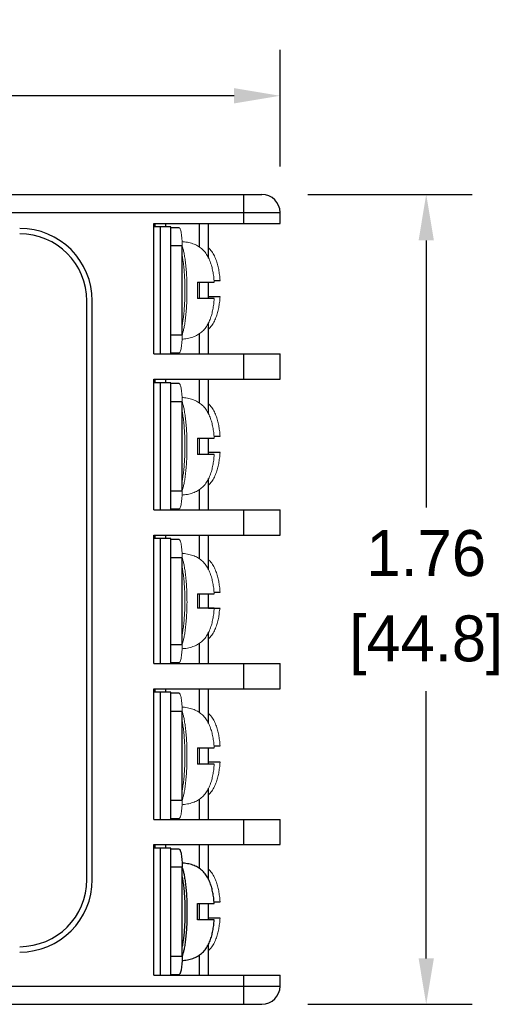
# Model space of a CAD drawing. Header units: inches. Extents: x 539.02 to 548.64, y 512.89 to 521.63.
# Tile 7 of 12: x 545 to 546.06, y 515.23 to 517.37. Entities that reach past the tile are written whole.
import ezdxf

# ---------------------------------------------------------------- set-up
doc = ezdxf.new("R2010")
doc.units = ezdxf.units.IN
doc.header["$LTSCALE"] = 8
doc.header["$MEASUREMENT"] = 0
doc.layers.add('02___PRT_ALL_AXES', color=7, linetype='Continuous')
doc.layers.add('Dimensions', color=140, linetype='Continuous')
doc.dimstyles.get("Standard").update_dxf_attribs({"dimtxt": 0.1, "dimasz": 0.1, "dimexe": 0.1, "dimexo": 0.1, "dimgap": 0.05, "dimtad": 0, "dimtih": 1, "dimtoh": 1, "dimzin": 0, "dimdsep": 46, "dimtxsty": 'Standard', "dimcen": 0, "dimclrd": 256, "dimclre": 256, "dimclrt": 256, "dimadec": 0, "dimazin": 0, "dimtfac": 1, "dimtofl": 0, "dimtmove": 0, "dimatfit": 3, "dimfxl": 0, "dimtolj": 1, "dimtzin": 0, "dimarcsym": 0})

# ---------------------------------------------------------------- blocks, each defined once
blk = doc.blocks.new('*D4')
at = {"layer": 'DEFPOINTS', "color": 0}
for p in [(545.5674, 517.2094), (542.4193, 517.0562), (545.5674, 516.9553)]:
    blk.add_point(p, dxfattribs=at)
at = {"layer": 'Dimensions', "lineweight": -2}
for p, q in [((542.4193, 517.1562), (542.4193, 517.3094)), ((545.5674, 517.0553), (545.5674, 517.3094)), ((542.5193, 517.2094), (543.7434, 517.2094)), ((545.4674, 517.2094), (544.2434, 517.2094))]:
    blk.add_line(p, q, dxfattribs=at)
at = {"layer": 'Dimensions'}
for points in [[(542.5193, 517.226), (542.5193, 517.1927), (542.4193, 517.2094)], [(545.4674, 517.226), (545.4674, 517.1927), (545.5674, 517.2094)]]:
    blk.add_solid(points, dxfattribs=at)
at = {"layer": 'Dimensions', "char_height": 0.1, "attachment_point": 5}
for s, insert in [('\\A1;3.15', (543.9934, 517.3094)), ('\\A1;[80.0]', (543.9934, 517.1094))]:
    blk.add_mtext(s, dxfattribs=dict(at, insert=insert))
blk = doc.blocks.new('*D7')
at = {"layer": 'DEFPOINTS', "color": 0}
for p in [(545.5279, 516.9948), (545.5279, 515.2323), (545.8856, 515.2323)]:
    blk.add_point(p, dxfattribs=at)
at = {"layer": 'Dimensions', "lineweight": -2}
for p, q in [((545.6279, 516.9948), (545.9856, 516.9948)), ((545.8856, 516.8948), (545.8856, 516.3135)), ((545.8856, 515.3323), (545.8856, 515.9135)), ((545.6279, 515.2323), (545.9856, 515.2323))]:
    blk.add_line(p, q, dxfattribs=at)
at = {"layer": 'Dimensions'}
for points in [[(545.869, 516.8948), (545.9023, 516.8948), (545.8856, 516.9948)], [(545.869, 515.3323), (545.9023, 515.3323), (545.8856, 515.2323)]]:
    blk.add_solid(points, dxfattribs=at)
at = {"layer": 'Dimensions', "char_height": 0.1, "attachment_point": 5}
for s, insert in [('\\A1;1.76', (545.8856, 516.2135)), ('\\A1;[44.8]', (545.8856, 516.0135))]:
    blk.add_mtext(s, dxfattribs=dict(at, insert=insert))

msp = doc.modelspace()

# ---------------------------------------------------------------- linework, layer by layer
at = {"color": 7, "linetype": 'Continuous'}
for p, q in [((542.4193, 516.9948), (545.5279, 516.9948)), ((545.4884, 516.9316), (545.4884, 516.9948)), ((542.4193, 516.9553), (545.5674, 516.9553)), ((545.5674, 516.9316), (545.5674, 516.9553)), ((545.2929, 516.9316), (545.5674, 516.9316)), ((545.2929, 516.6477), (545.2929, 516.9316)), ((545.2953, 516.9241), (545.2953, 516.932)), ((545.319, 516.9241), (545.319, 516.932)), ((545.392, 516.8801), (545.392, 516.932)), ((545.4118, 516.8563), (545.4118, 516.932)), ((545.3299, 516.9241), (545.2929, 516.9241)), ((545.3066, 516.9241), (545.3066, 516.6477)), ((545.3299, 516.6477), (545.3299, 516.9241)), ((545.3475, 516.9222), (545.3299, 516.9222)), ((545.3544, 516.8827), (545.3299, 516.8827)), ((545.3544, 516.6891), (545.3544, 516.8827)), ((545.3874, 516.8037), (545.4241, 516.8037)), ((545.392, 516.7681), (545.392, 516.8037)), ((545.4118, 516.7681), (545.4118, 516.8037)), ((545.4238, 516.8076), (545.4369, 516.8076)), ((545.1468, 515.5038), (545.1468, 516.7628)), ((545.1586, 515.5038), (545.1586, 516.7628)), ((545.4241, 516.7681), (545.3874, 516.7681)), ((545.4369, 516.7721), (545.4118, 516.7721)), ((545.4118, 516.6477), (545.4118, 516.7155)), ((545.392, 516.6477), (545.392, 516.6917)), ((545.3299, 516.6891), (545.3544, 516.6891)), ((545.3299, 516.6497), (545.3475, 516.6497)), ((545.2929, 516.6477), (545.5674, 516.6477)), ((545.4884, 516.5928), (545.4884, 516.6477)), ((545.5674, 516.5928), (545.5674, 516.6477)), ((545.2929, 516.5928), (545.5674, 516.5928)), ((545.2929, 516.3084), (545.2929, 516.5928)), ((545.3299, 516.5849), (545.2929, 516.5849)), ((545.2953, 516.5849), (545.2953, 516.5928)), ((545.3066, 516.5849), (545.3066, 516.3084)), ((545.319, 516.5849), (545.319, 516.5928)), ((545.3299, 516.3084), (545.3299, 516.5849)), ((545.392, 516.5409), (545.392, 516.5928)), ((545.4118, 516.517), (545.4118, 516.5928)), ((545.3475, 516.5829), (545.3299, 516.5829)), ((545.3544, 516.5434), (545.3299, 516.5434)), ((545.3544, 516.3499), (545.3544, 516.5434)), ((545.3874, 516.4644), (545.4241, 516.4644)), ((545.392, 516.4289), (545.392, 516.4644)), ((545.4118, 516.4289), (545.4118, 516.4644)), ((545.4238, 516.4684), (545.4369, 516.4684)), ((545.4241, 516.4289), (545.3874, 516.4289)), ((545.4369, 516.4328), (545.4118, 516.4328)), ((545.4118, 516.3084), (545.4118, 516.3763)), ((545.3299, 516.3499), (545.3544, 516.3499)), ((545.392, 516.3084), (545.392, 516.3524)), ((545.2929, 516.3084), (545.5674, 516.3084)), ((545.3299, 516.3104), (545.3475, 516.3104)), ((545.4884, 516.2535), (545.4884, 516.3084)), ((545.5674, 516.2535), (545.5674, 516.3084)), ((545.2929, 516.2535), (545.5674, 516.2535)), ((545.2929, 515.974), (545.2929, 516.2535)), ((545.3299, 516.2456), (545.2929, 516.2456)), ((545.2953, 516.2456), (545.2953, 516.2535)), ((545.3066, 516.2456), (545.3066, 515.974)), ((545.319, 516.2456), (545.319, 516.2535)), ((545.3299, 515.974), (545.3299, 516.2456)), ((545.3475, 516.2437), (545.3299, 516.2437)), ((545.392, 516.2017), (545.392, 516.2535)), ((545.4118, 516.1778), (545.4118, 516.2535)), ((545.3544, 516.2042), (545.3299, 516.2042)), ((545.3544, 516.0154), (545.3544, 516.2042)), ((545.3874, 516.1252), (545.4241, 516.1252)), ((545.392, 516.0944), (545.392, 516.1252)), ((545.4118, 516.0944), (545.4118, 516.1252)), ((545.4238, 516.1291), (545.4369, 516.1291)), ((545.4241, 516.0944), (545.3874, 516.0944)), ((545.4369, 516.0936), (545.4118, 516.0936)), ((545.4118, 515.974), (545.4118, 516.0418)), ((545.3299, 516.0154), (545.3544, 516.0154)), ((545.392, 515.974), (545.392, 516.0179)), ((545.2929, 515.974), (545.5674, 515.974)), ((545.3299, 515.9759), (545.3475, 515.9759)), ((545.4884, 515.9191), (545.4884, 515.974)), ((545.5674, 515.9191), (545.5674, 515.974)), ((545.2929, 515.9191), (545.5674, 515.9191)), ((545.2929, 515.6347), (545.2929, 515.9191)), ((545.3299, 515.9112), (545.2929, 515.9112)), ((545.2953, 515.9112), (545.2953, 515.9191)), ((545.3066, 515.9112), (545.3066, 515.6347)), ((545.319, 515.9112), (545.319, 515.9191)), ((545.3299, 515.6347), (545.3299, 515.9112)), ((545.3475, 515.9092), (545.3299, 515.9092)), ((545.392, 515.8672), (545.392, 515.9191)), ((545.4118, 515.8433), (545.4118, 515.9191)), ((545.3544, 515.8697), (545.3299, 515.8697)), ((545.3544, 515.6762), (545.3544, 515.8697)), ((545.4238, 515.7947), (545.4369, 515.7947)), ((545.3874, 515.7907), (545.4241, 515.7907)), ((545.392, 515.7552), (545.392, 515.7907)), ((545.4118, 515.7552), (545.4118, 515.7907)), ((545.4241, 515.7552), (545.3874, 515.7552)), ((545.4369, 515.7591), (545.4118, 515.7591)), ((545.4118, 515.6347), (545.4118, 515.7026)), ((545.3299, 515.6762), (545.3544, 515.6762)), ((545.392, 515.6347), (545.392, 515.6787)), ((545.2929, 515.6347), (545.5674, 515.6347)), ((545.3299, 515.6367), (545.3475, 515.6367)), ((545.4884, 515.5798), (545.4884, 515.6347)), ((545.5674, 515.5798), (545.5674, 515.6347)), ((545.2929, 515.5798), (545.5674, 515.5798)), ((545.2929, 515.2955), (545.2929, 515.5798)), ((545.2953, 515.5719), (545.2953, 515.5798)), ((545.319, 515.5719), (545.319, 515.5798)), ((545.392, 515.5279), (545.392, 515.5798)), ((545.4118, 515.5041), (545.4118, 515.5798)), ((545.3299, 515.5719), (545.2929, 515.5719)), ((545.3066, 515.5719), (545.3066, 515.2955)), ((545.3299, 515.2955), (545.3299, 515.5719)), ((545.3475, 515.5699), (545.3299, 515.5699)), ((545.3544, 515.5304), (545.3299, 515.5304)), ((545.3544, 515.3369), (545.3544, 515.5304)), ((545.3874, 515.4515), (545.4241, 515.4515)), ((545.392, 515.4159), (545.392, 515.4515)), ((545.4118, 515.4159), (545.4118, 515.4515)), ((545.4238, 515.4554), (545.4369, 515.4554)), ((545.4241, 515.4159), (545.3874, 515.4159)), ((545.4369, 515.4199), (545.4118, 515.4199)), ((545.4118, 515.2955), (545.4118, 515.3633)), ((545.3299, 515.3369), (545.3544, 515.3369)), ((545.392, 515.2955), (545.392, 515.3394)), ((545.2929, 515.2955), (545.5674, 515.2955)), ((545.3299, 515.2974), (545.3475, 515.2974)), ((545.4884, 515.2323), (545.4884, 515.2955)), ((545.5674, 515.2718), (545.5674, 515.2955)), ((542.4193, 515.2718), (545.5674, 515.2718)), ((542.4193, 515.2323), (545.5279, 515.2323))]:
    msp.add_line(p, q, dxfattribs=at)
for centre, radius, start, end in [((545.5279, 516.9553), 0.0395, 0, 90), ((545.0007, 516.7628), 0.158, 0, 90), ((545.0007, 516.7628), 0.1461, 0, 90), ((545.0007, 515.5038), 0.158, 270, 0), ((545.0007, 515.5038), 0.1461, 270, 0), ((545.5279, 515.2718), 0.0395, 270, 0)]:
    msp.add_arc(centre, radius, start, end, dxfattribs=at)
at = {"color": 7, "linetype": 'Continuous', "lineweight": 0}
for points, start_tangent, end_tangent in [([(545.3475, 516.9222), (545.3489, 516.9214), (545.3502, 516.9192), (545.3513, 516.9155), (545.3524, 516.9106), (545.3532, 516.9046), (545.3539, 516.8978), (545.3543, 516.8903), (545.3544, 516.8827)], (1, 0), (0, -1)), ([(545.3544, 516.8819), (545.3551, 516.8801), (545.3569, 516.8736), (545.3588, 516.8649), (545.3606, 516.8539), (545.3623, 516.8408), (545.3635, 516.826), (545.3644, 516.8103), (545.3648, 516.7942), (545.3648, 516.7778), (545.3644, 516.7616), (545.3635, 516.7459), (545.3623, 516.7312), (545.3607, 516.7181), (545.3588, 516.707), (545.3569, 516.6983), (545.3551, 516.6918), (545.3544, 516.69)], (0.337828, -0.941208), (-0.337816, -0.941212)), ([(545.3544, 516.8618), (545.3561, 516.8513), (545.3577, 516.8387), (545.3589, 516.8246), (545.3598, 516.8094), (545.3602, 516.7938), (545.3602, 516.7781), (545.3598, 516.7625), (545.3589, 516.7474), (545.3577, 516.7332), (545.3561, 516.7206), (545.3544, 516.71)], (0.187419, -0.98228), (-0.187469, -0.982271)), ([(545.3874, 516.7681), (545.3876, 516.7767), (545.3876, 516.7859), (545.3876, 516.7952), (545.3874, 516.8037)], (0.030173, 0.999545), (-0.030173, 0.999545)), ([(545.3544, 516.6891), (545.3543, 516.6815), (545.3539, 516.674), (545.3532, 516.6672), (545.3524, 516.6612), (545.3513, 516.6563), (545.3502, 516.6527), (545.3489, 516.6504), (545.3475, 516.6497)], (0, -1), (-1, 0)), ([(545.3475, 516.5829), (545.3489, 516.5822), (545.3502, 516.5799), (545.3513, 516.5763), (545.3524, 516.5713), (545.3532, 516.5653), (545.3539, 516.5585), (545.3543, 516.5511), (545.3544, 516.5434)], (1, 0), (0, -1)), ([(545.3544, 516.5426), (545.3551, 516.5408), (545.3569, 516.5343), (545.3588, 516.5256), (545.3606, 516.5146), (545.3623, 516.5015), (545.3635, 516.4868), (545.3644, 516.4711), (545.3648, 516.4549), (545.3648, 516.4386), (545.3644, 516.4224), (545.3635, 516.4067), (545.3623, 516.3919), (545.3607, 516.3788), (545.3588, 516.3678), (545.3569, 516.3591), (545.3551, 516.3526), (545.3544, 516.3507)], (0.337828, -0.941208), (-0.337816, -0.941212)), ([(545.3544, 516.5226), (545.3561, 516.5121), (545.3577, 516.4995), (545.3589, 516.4853), (545.3598, 516.4702), (545.3602, 516.4546), (545.3602, 516.4389), (545.3598, 516.4233), (545.3589, 516.4082), (545.3577, 516.394), (545.3561, 516.3813), (545.3544, 516.3707)], (0.187419, -0.98228), (-0.187469, -0.982271)), ([(545.3874, 516.4289), (545.3876, 516.4374), (545.3876, 516.4467), (545.3876, 516.4559), (545.3874, 516.4644)], (0.030173, 0.999545), (-0.030173, 0.999545)), ([(545.3544, 516.3499), (545.3543, 516.3422), (545.3539, 516.3348), (545.3532, 516.328), (545.3524, 516.322), (545.3513, 516.317), (545.3502, 516.3134), (545.3489, 516.3112), (545.3475, 516.3104)], (0, -1), (-1, 0)), ([(545.3475, 516.2437), (545.3489, 516.2429), (545.3502, 516.2407), (545.3513, 516.237), (545.3524, 516.2321), (545.3532, 516.2261), (545.3539, 516.2193), (545.3543, 516.2118), (545.3544, 516.2042)], (1, 0), (0, -1)), ([(545.3544, 516.2034), (545.3551, 516.2016), (545.3569, 516.1951), (545.3588, 516.1864), (545.3606, 516.1754), (545.3623, 516.1623), (545.3635, 516.1475), (545.3644, 516.1318), (545.3648, 516.1157), (545.3648, 516.0993), (545.3644, 516.0879), (545.3635, 516.0722), (545.3623, 516.0575), (545.3607, 516.0443), (545.3588, 516.0333), (545.3569, 516.0246), (545.3551, 516.0181), (545.3544, 516.0162)], (0.337828, -0.941208), (-0.337816, -0.941212)), ([(545.3544, 516.1833), (545.3561, 516.1728), (545.3577, 516.1602), (545.3589, 516.1461), (545.3598, 516.1309), (545.3602, 516.1154), (545.3602, 516.0996), (545.3598, 516.0888), (545.3589, 516.0737), (545.3577, 516.0595), (545.3561, 516.0469), (545.3544, 516.0363)], (0.187419, -0.98228), (-0.187469, -0.982271)), ([(545.3874, 516.0944), (545.3876, 516.0982), (545.3876, 516.1074), (545.3876, 516.1167), (545.3874, 516.1252)], (0.030173, 0.999545), (-0.030173, 0.999545)), ([(545.3544, 516.0154), (545.3543, 516.0077), (545.3539, 516.0003), (545.3532, 515.9935), (545.3524, 515.9875), (545.3513, 515.9826), (545.3502, 515.9789), (545.3489, 515.9767), (545.3475, 515.9759)], (0, -1), (-1, 0)), ([(545.3475, 515.9092), (545.3489, 515.9084), (545.3502, 515.9062), (545.3513, 515.9025), (545.3524, 515.8976), (545.3532, 515.8916), (545.3539, 515.8848), (545.3543, 515.8774), (545.3544, 515.8697)], (1, 0), (0, -1)), ([(545.3544, 515.8689), (545.3551, 515.8671), (545.3569, 515.8606), (545.3588, 515.8519), (545.3606, 515.8409), (545.3623, 515.8278), (545.3635, 515.8131), (545.3644, 515.7974), (545.3648, 515.7812), (545.3648, 515.7648), (545.3644, 515.7487), (545.3635, 515.7329), (545.3623, 515.7182), (545.3607, 515.7051), (545.3588, 515.6941), (545.3569, 515.6853), (545.3551, 515.6788), (545.3544, 515.677)], (0.337828, -0.941208), (-0.337816, -0.941212)), ([(545.3544, 515.8488), (545.3561, 515.8384), (545.3577, 515.8258), (545.3589, 515.8116), (545.3598, 515.7965), (545.3602, 515.7809), (545.3602, 515.7651), (545.3598, 515.7496), (545.3589, 515.7344), (545.3577, 515.7202), (545.3561, 515.7076), (545.3544, 515.697)], (0.187419, -0.98228), (-0.187469, -0.982271)), ([(545.3874, 515.7552), (545.3876, 515.7637), (545.3876, 515.773), (545.3876, 515.7822), (545.3874, 515.7907)], (0.030173, 0.999545), (-0.030173, 0.999545)), ([(545.3544, 515.6762), (545.3543, 515.6685), (545.3539, 515.6611), (545.3532, 515.6543), (545.3524, 515.6482), (545.3513, 515.6433), (545.3502, 515.6397), (545.3489, 515.6374), (545.3475, 515.6367)], (0, -1), (-1, 0))]:
    msp.add_spline(points, degree=3, dxfattribs=dict(at, start_tangent=start_tangent, end_tangent=end_tangent))
at = {"color": 7, "linetype": 'Continuous'}
for points, start_tangent, end_tangent in [([(545.3475, 515.5699), (545.3489, 515.5692), (545.3502, 515.5669), (545.3513, 515.5633), (545.3524, 515.5584), (545.3532, 515.5524), (545.3539, 515.5456), (545.3543, 515.5381), (545.3544, 515.5304)], (1, 0), (0, -1)), ([(545.3544, 515.5296), (545.3551, 515.5278), (545.3569, 515.5213), (545.3588, 515.5126), (545.3606, 515.5016), (545.3623, 515.4885), (545.3635, 515.4738), (545.3644, 515.4581), (545.3648, 515.4419), (545.3648, 515.4256), (545.3644, 515.4094), (545.3635, 515.3937), (545.3623, 515.379), (545.3607, 515.3658), (545.3588, 515.3548), (545.3569, 515.3461), (545.3551, 515.3396), (545.3544, 515.3377)], (0.337828, -0.941208), (-0.337816, -0.941212)), ([(545.3544, 515.5096), (545.3561, 515.4991), (545.3577, 515.4865), (545.3589, 515.4723), (545.3598, 515.4572), (545.3602, 515.4416), (545.3602, 515.4259), (545.3598, 515.4103), (545.3589, 515.3952), (545.3577, 515.381), (545.3561, 515.3684), (545.3544, 515.3578)], (0.187419, -0.98228), (-0.187469, -0.982271)), ([(545.3874, 515.4159), (545.3876, 515.4244), (545.3876, 515.4337), (545.3876, 515.443), (545.3874, 515.4515)], (0.030173, 0.999545), (-0.030173, 0.999545)), ([(545.3544, 515.3369), (545.3543, 515.3293), (545.3539, 515.3218), (545.3532, 515.315), (545.3524, 515.309), (545.3513, 515.3041), (545.3502, 515.3004), (545.3489, 515.2982), (545.3475, 515.2974)], (0, -1), (-1, 0))]:
    msp.add_spline(points, degree=3, dxfattribs=dict(at, start_tangent=start_tangent, end_tangent=end_tangent))
at = {"layer": '02___PRT_ALL_AXES', "color": 7, "linetype": 'Continuous', "lineweight": 0}
for points, start_tangent, end_tangent in [([(545.4241, 516.8037), (545.4236, 516.8103), (545.4221, 516.8218), (545.42, 516.8328), (545.417, 516.8435), (545.4129, 516.8542), (545.4074, 516.8643), (545.4005, 516.873), (545.3923, 516.88), (545.3828, 516.8854), (545.3719, 516.8892), (545.3595, 516.8916), (545.3542, 516.8921)], (-0.070924, 0.997482), (-0.99683, 0.079559)), ([(545.4369, 516.8076), (545.4363, 516.8142), (545.4348, 516.8257), (545.4327, 516.8368), (545.4298, 516.8475), (545.4257, 516.8582), (545.4202, 516.8682), (545.4133, 516.8769), (545.4119, 516.8783)], (-0.070924, 0.997482), (-0.717047, 0.697025)), ([(545.3542, 516.6797), (545.3595, 516.6803), (545.3719, 516.6826), (545.3828, 516.6864), (545.3923, 516.6918), (545.4005, 516.6989), (545.4074, 516.7075), (545.4129, 516.7176), (545.417, 516.7283), (545.42, 516.739), (545.4221, 516.75), (545.4236, 516.7615), (545.4241, 516.7681)], (0.99683, 0.079559), (0.070924, 0.997482)), ([(545.4119, 516.7014), (545.4133, 516.7028), (545.4202, 516.7115), (545.4257, 516.7215), (545.4298, 516.7322), (545.4327, 516.743), (545.4348, 516.754), (545.4363, 516.7655), (545.4369, 516.7721)], (0.717047, 0.697025), (0.070924, 0.997482)), ([(545.4241, 516.4644), (545.4236, 516.471), (545.4221, 516.4825), (545.42, 516.4936), (545.417, 516.5043), (545.4129, 516.515), (545.4074, 516.525), (545.4005, 516.5337), (545.3923, 516.5407), (545.3828, 516.5461), (545.3719, 516.55), (545.3595, 516.5523), (545.3542, 516.5528)], (-0.070924, 0.997482), (-0.99683, 0.079559)), ([(545.4369, 516.4684), (545.4363, 516.475), (545.4348, 516.4865), (545.4327, 516.4975), (545.4298, 516.5082), (545.4257, 516.5189), (545.4202, 516.529), (545.4133, 516.5377), (545.4119, 516.5391)], (-0.070924, 0.997482), (-0.717047, 0.697025)), ([(545.3542, 516.3405), (545.3595, 516.341), (545.3719, 516.3434), (545.3828, 516.3472), (545.3923, 516.3526), (545.4005, 516.3596), (545.4074, 516.3683), (545.4129, 516.3783), (545.417, 516.389), (545.42, 516.3998), (545.4221, 516.4108), (545.4236, 516.4223), (545.4241, 516.4289)], (0.99683, 0.079559), (0.070924, 0.997482)), ([(545.4119, 516.3622), (545.4133, 516.3636), (545.4202, 516.3722), (545.4257, 516.3823), (545.4298, 516.393), (545.4327, 516.4037), (545.4348, 516.4147), (545.4363, 516.4262), (545.4369, 516.4328)], (0.717047, 0.697025), (0.070924, 0.997482)), ([(545.4241, 516.1252), (545.4236, 516.1318), (545.4221, 516.1433), (545.42, 516.1543), (545.417, 516.1651), (545.4129, 516.1757), (545.4074, 516.1858), (545.4005, 516.1945), (545.3923, 516.2015), (545.3828, 516.2069), (545.3719, 516.2107), (545.3595, 516.2131), (545.3542, 516.2136)], (-0.070924, 0.997482), (-0.99683, 0.079559)), ([(545.4369, 516.1291), (545.4363, 516.1357), (545.4348, 516.1472), (545.4327, 516.1583), (545.4298, 516.169), (545.4257, 516.1797), (545.4202, 516.1897), (545.4133, 516.1984), (545.4119, 516.1998)], (-0.070924, 0.997482), (-0.717047, 0.697025)), ([(545.3542, 516.006), (545.3595, 516.0065), (545.3719, 516.0089), (545.3828, 516.0127), (545.3923, 516.0181), (545.4005, 516.0251), (545.4074, 516.0338), (545.4129, 516.0439), (545.417, 516.0545), (545.42, 516.0653), (545.4221, 516.0763), (545.4236, 516.0878), (545.4241, 516.0944)], (0.99683, 0.079559), (0.070924, 0.997482)), ([(545.4119, 516.0277), (545.4133, 516.0291), (545.4202, 516.0378), (545.4257, 516.0478), (545.4298, 516.0585), (545.4327, 516.0692), (545.4348, 516.0802), (545.4363, 516.0918), (545.4369, 516.0936)], (0.717047, 0.697025), (0.070924, 0.997482)), ([(545.4241, 515.7907), (545.4236, 515.7973), (545.4221, 515.8088), (545.42, 515.8198), (545.417, 515.8306), (545.4129, 515.8413), (545.4074, 515.8513), (545.4005, 515.86), (545.3923, 515.867), (545.3828, 515.8724), (545.3719, 515.8762), (545.3595, 515.8786), (545.3542, 515.8791)], (-0.070924, 0.997482), (-0.99683, 0.079559)), ([(545.4369, 515.7947), (545.4363, 515.8013), (545.4348, 515.8128), (545.4327, 515.8238), (545.4298, 515.8345), (545.4257, 515.8452), (545.4202, 515.8552), (545.4133, 515.8639), (545.4119, 515.8653)], (-0.070924, 0.997482), (-0.717047, 0.697025)), ([(545.3542, 515.6667), (545.3595, 515.6673), (545.3719, 515.6696), (545.3828, 515.6735), (545.3923, 515.6789), (545.4005, 515.6859), (545.4074, 515.6946), (545.4129, 515.7046), (545.417, 515.7153), (545.42, 515.726), (545.4221, 515.737), (545.4236, 515.7486), (545.4241, 515.7552)], (0.99683, 0.079559), (0.070924, 0.997482)), ([(545.4119, 515.6884), (545.4133, 515.6898), (545.4202, 515.6985), (545.4257, 515.7086), (545.4298, 515.7192), (545.4327, 515.73), (545.4348, 515.741), (545.4363, 515.7525), (545.4369, 515.7591)], (0.717047, 0.697025), (0.070924, 0.997482)), ([(545.4369, 515.4554), (545.4363, 515.462), (545.4348, 515.4735), (545.4327, 515.4845), (545.4298, 515.4953), (545.4257, 515.506), (545.4202, 515.516), (545.4133, 515.5247), (545.4119, 515.5261)], (-0.070924, 0.997482), (-0.717047, 0.697025)), ([(545.4119, 515.3492), (545.4133, 515.3506), (545.4202, 515.3593), (545.4257, 515.3693), (545.4298, 515.38), (545.4327, 515.3907), (545.4348, 515.4018), (545.4363, 515.4133), (545.4369, 515.4199)], (0.717047, 0.697025), (0.070924, 0.997482))]:
    msp.add_spline(points, degree=3, dxfattribs=dict(at, start_tangent=start_tangent, end_tangent=end_tangent))
at = {"layer": '02___PRT_ALL_AXES', "color": 7, "linetype": 'Continuous'}
for points, start_tangent, end_tangent in [([(545.4241, 515.4515), (545.4236, 515.4581), (545.4221, 515.4696), (545.42, 515.4806), (545.417, 515.4913), (545.4129, 515.502), (545.4074, 515.5121), (545.4005, 515.5207), (545.3923, 515.5278), (545.3828, 515.5332), (545.3719, 515.537), (545.3595, 515.5393), (545.3542, 515.5399)], (-0.070924, 0.997482), (-0.99683, 0.079559)), ([(545.3542, 515.3275), (545.3595, 515.328), (545.3719, 515.3304), (545.3828, 515.3342), (545.3923, 515.3396), (545.4005, 515.3466), (545.4074, 515.3553), (545.4129, 515.3654), (545.417, 515.376), (545.42, 515.3868), (545.4221, 515.3978), (545.4236, 515.4093), (545.4241, 515.4159)], (0.99683, 0.079559), (0.070924, 0.997482))]:
    msp.add_spline(points, degree=3, dxfattribs=dict(at, start_tangent=start_tangent, end_tangent=end_tangent))

# ---------------------------------------------------------------- dimensions: what is measured, and where the dimension line sits
at = {"layer": 'Dimensions'}
dim = msp.add_linear_dim(base=(545.5674, 517.2094), p1=(542.4193, 517.0562), p2=(545.5674, 516.9553), dimstyle='Standard', override={"dimpost": '\\X'}, dxfattribs=at)
dim.commit()
dim.dimension.update_dxf_attribs({"geometry": '*D4', "text_midpoint": (543.9934, 517.2094)})
dim = msp.add_linear_dim(base=(545.8856, 515.2323), p1=(545.5279, 516.9948), p2=(545.5279, 515.2323), angle=90, dimstyle='Standard', override={"dimpost": '\\X'}, dxfattribs=at)
dim.commit()
dim.dimension.update_dxf_attribs({"geometry": '*D7', "text_midpoint": (545.8856, 516.1135)})

doc.saveas('drawing.dxf')
